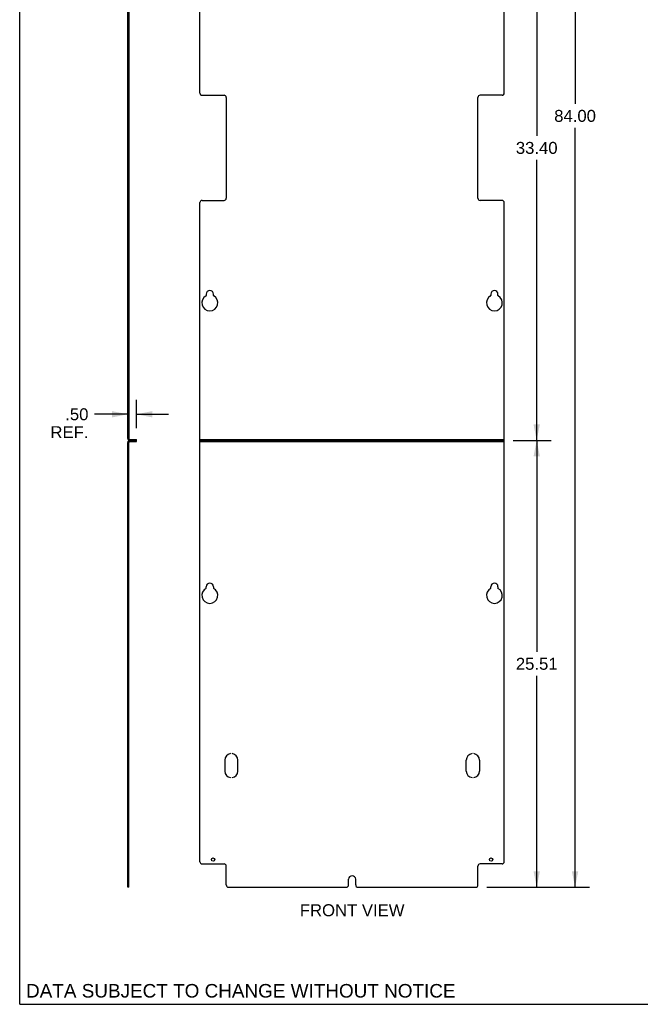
# Model space of a CAD drawing. Header units: inches. Extents: x 0 to 77, y 0 to 100.
# Tile 1 of 5: x 0 to 35, y 0 to 56. Entities that reach past the tile are written whole.
import ezdxf

# ---------------------------------------------------------------- set-up
doc = ezdxf.new("R2010")
doc.units = ezdxf.units.IN
doc.header["$LTSCALE"] = 6.518519
doc.header["$MEASUREMENT"] = 0
doc.linetypes.add('HIDDEN', pattern=[0.2, 0.1, -0.1])
doc.layers.get('0').update_dxf_attribs({"linetype": 'CONTINUOUS'})
for name, color, linetype in [('DEFAULT_2', 8, 'HIDDEN'), ('DIMENSIONS', 7, 'CONTINUOUS'), ('OPEN', 7, 'CONTINUOUS')]:
    doc.layers.add(name, color=color, linetype=linetype)
doc.styles.get("Standard").update_dxf_attribs({"font": 'arial.ttf'})
doc.dimstyles.new('DIMSTYLE_3', dxfattribs={"dimtxt": 0.681818, "dimasz": 0.909091, "dimexe": 0.09, "dimexo": 0.07, "dimgap": 0.0375, "dimtad": 0, "dimtih": 1, "dimtoh": 1, "dimzin": 4, "dimdsep": 46, "dimtxsty": 'Standard', "dimblk": '_FILLED', "dimblk1": '_FILLED', "dimblk2": '_FILLED', "dimcen": 0.09, "dimadec": 3, "dimazin": 1, "dimtfac": 1, "dimtdec": 3, "dimtofl": 0, "dimtmove": 0, "dimatfit": 3, "dimldrblk": '_FILLED', "dimfxl": 0, "dimtolj": 1, "dimtzin": 4, "dimarcsym": 0})

# ---------------------------------------------------------------- blocks, each defined once
blk = doc.blocks.new('_FILLED')
at = {"color": 0, "linetype": 'ByBlock'}
blk.add_solid([(0, 0), (-1, 0.2), (-1, -0.2)], dxfattribs=at)
blk = doc.blocks.new('*D5')
at = {"layer": 'DIMENSIONS', "color": 2, "linetype": 'Continuous'}
for p, q in [((26.683, 90.687), (32.533, 90.687)), ((31.715, 90.687), (31.715, 51.4)), ((31.715, 6.687), (31.715, 50.037)), ((26.683, 6.687), (32.533, 6.687))]:
    blk.add_line(p, q, dxfattribs=at)
at = {"layer": 'DIMENSIONS', "color": 2, "linetype": 'Continuous', "xscale": 0.9090909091, "yscale": 0.9090909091, "zscale": 0.9090909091}
for p, rotation in [((31.715, 90.687), 90), ((31.715, 6.687), 270)]:
    blk.add_blockref('_FILLED', p, dxfattribs=dict(at, rotation=rotation))
at = {"layer": 'DIMENSIONS', "color": 2, "linetype": 'Continuous', "insert": (31.715, 51.06), "char_height": 0.6818, "width": 2.38256, "attachment_point": 2, "line_spacing_factor": 0.9}
blk.add_mtext('84.00', dxfattribs=at)
blk = doc.blocks.new('*D6')
at = {"layer": 'DIMENSIONS', "color": 2, "linetype": 'Continuous'}
for p, q in [((6.674, 32.889), (6.674, 34.503)), ((6.174, 33.685), (4.267, 33.685)), ((6.674, 33.685), (8.492, 33.685))]:
    blk.add_line(p, q, dxfattribs=at)
at = {"layer": 'DIMENSIONS', "color": 2, "linetype": 'Continuous', "xscale": 0.9090909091, "yscale": 0.9090909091, "zscale": 0.9090909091}
blk.add_blockref('_FILLED', (6.174, 33.685), dxfattribs=at)
at = {"layer": 'DIMENSIONS', "color": 2, "linetype": 'Continuous', "xscale": 0.9090909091, "yscale": 0.9090909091, "zscale": 0.9090909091, "rotation": 180}
blk.add_blockref('_FILLED', (6.674, 33.685), dxfattribs=at)
at = {"layer": 'DIMENSIONS', "color": 2, "linetype": 'Continuous', "insert": (3.926, 34.026), "char_height": 0.6818, "width": 2.16458, "attachment_point": 3, "line_spacing_factor": 0.9}
blk.add_mtext('.50\\PREF.', dxfattribs=at)
blk = doc.blocks.new('*D8')
at = {"layer": 'DIMENSIONS', "color": 2, "linetype": 'Continuous'}
for p, q in [((28.183, 65.592), (30.343, 65.592)), ((29.525, 65.592), (29.525, 49.574)), ((29.525, 32.192), (29.525, 48.211)), ((28.183, 32.192), (30.343, 32.192))]:
    blk.add_line(p, q, dxfattribs=at)
at = {"layer": 'DIMENSIONS', "color": 2, "linetype": 'Continuous', "xscale": 0.9090909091, "yscale": 0.9090909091, "zscale": 0.9090909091}
for p, rotation in [((29.525, 65.592), 90), ((29.525, 32.192), 270)]:
    blk.add_blockref('_FILLED', p, dxfattribs=dict(at, rotation=rotation))
at = {"layer": 'DIMENSIONS', "color": 2, "linetype": 'Continuous', "insert": (29.525, 49.233), "char_height": 0.6818, "width": 2.38256, "attachment_point": 2, "line_spacing_factor": 0.9}
blk.add_mtext('33.40', dxfattribs=at)
blk = doc.blocks.new('*D9')
at = {"layer": 'DIMENSIONS', "color": 2, "linetype": 'Continuous'}
for p, q in [((28.183, 32.192), (30.343, 32.192)), ((29.525, 32.192), (29.525, 20.121)), ((29.525, 6.687), (29.525, 18.758)), ((26.683, 6.687), (30.343, 6.687))]:
    blk.add_line(p, q, dxfattribs=at)
at = {"layer": 'DIMENSIONS', "color": 2, "linetype": 'Continuous', "xscale": 0.9090909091, "yscale": 0.9090909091, "zscale": 0.9090909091}
for p, rotation in [((29.525, 32.192), 90), ((29.525, 6.687), 270)]:
    blk.add_blockref('_FILLED', p, dxfattribs=dict(at, rotation=rotation))
at = {"layer": 'DIMENSIONS', "color": 2, "linetype": 'Continuous', "insert": (29.525, 19.78), "char_height": 0.6818, "width": 2.38256, "attachment_point": 2, "line_spacing_factor": 0.9}
blk.add_mtext('25.51', dxfattribs=at)

msp = doc.modelspace()

# ---------------------------------------------------------------- linework, layer by layer
at = {"color": 7, "linetype": 'Continuous'}
for p, q in [((0, 0), (0, 100)), ((10.2964, 52.0173), (10.2964, 89.4868)), ((27.6714, 52.0173), (27.6714, 89.4868)), ((6.2337, 65.4803), (6.2337, 32.3043)), ((6.2337, 51.8923), (6.1737, 51.8923)), ((10.4214, 51.8923), (11.6714, 51.8923)), ((11.7964, 51.7673), (11.7964, 46.0173)), ((26.1714, 46.0173), (26.1714, 51.7673)), ((27.5464, 51.8923), (26.2964, 51.8923)), ((6.2337, 45.8923), (6.1737, 45.8923)), ((10.2964, 8.1368), (10.2964, 45.7673)), ((10.4214, 45.8923), (11.6714, 45.8923)), ((27.5464, 45.8923), (26.2964, 45.8923)), ((27.6714, 8.1368), (27.6714, 45.7673)), ((10.6559, 40.5423), (10.6559, 40.4654)), ((11.0619, 40.4654), (11.0619, 40.5423)), ((26.9059, 40.5423), (26.9059, 40.4654)), ((27.3119, 40.4654), (27.3119, 40.5423)), ((6.2337, 6.6868), (6.2337, 32.0803)), ((6.2857, 32.2523), (6.6737, 32.2523)), ((6.2857, 32.1323), (6.6737, 32.1323)), ((6.6737, 32.1323), (6.6737, 32.2523)), ((10.2964, 32.2523), (27.6714, 32.2523)), ((10.2964, 32.1323), (27.6714, 32.1323)), ((10.6559, 23.7473), (10.6559, 23.8423)), ((11.0619, 23.8423), (11.0619, 23.7473)), ((26.9059, 23.7473), (26.9059, 23.8423)), ((27.3119, 23.8423), (27.3119, 23.7473)), ((6.2337, 8.0118), (6.1737, 8.0118)), ((10.4214, 8.0118), (11.6714, 8.0118)), ((11.7964, 6.8118), (11.7964, 7.8868)), ((26.1714, 6.8118), (26.1714, 7.8868)), ((27.5464, 8.0118), (26.2964, 8.0118)), ((18.7809, 6.8118), (18.7809, 7.1368)), ((19.1869, 6.8118), (19.1869, 7.1368)), ((6.2337, 6.6868), (6.1737, 6.6868)), ((11.9214, 6.6868), (18.6559, 6.6868)), ((19.3119, 6.6868), (26.0464, 6.6868)), ((0, 0), (77.2727, 0))]:
    msp.add_line(p, q, dxfattribs=at)
at = {"color": 3, "linetype": 'Continuous'}
for p, q in [((6.1737, 32.3043), (6.1737, 65.4803)), ((6.1737, 6.6868), (6.1737, 32.0803)), ((6.2857, 32.1923), (6.6737, 32.1923)), ((27.6714, 32.1923), (10.2964, 32.1923))]:
    msp.add_line(p, q, dxfattribs=at)
at = {"color": 7, "linetype": 'Continuous'}
for centre in [(11.0464, 8.2618), (26.9214, 8.2618)]:
    msp.add_circle(centre, 0.094, dxfattribs=at)
for centre, radius, start, end in [((10.4214, 52.0173), 0.125, 180, 270), ((11.6714, 51.7673), 0.125, 0, 90), ((26.2964, 51.7673), 0.125, 90, 180), ((27.5464, 52.0173), 0.125, 270, 360), ((10.4214, 45.7673), 0.125, 90, 180), ((11.6714, 46.0173), 0.125, 270, 360), ((26.2964, 46.0173), 0.125, 180, 270), ((27.5464, 45.7673), 0.125, 0, 90), ((10.8589, 40.5423), 0.203, 0, 180), ((27.1089, 40.5423), 0.203, 0, 180), ((10.8589, 40.0423), 0.453, 118.84238, 61.15762), ((10.6259, 40.4654), 0.03, 298.84238, 360), ((11.0919, 40.4654), 0.03, 180, 241.15762), ((27.1089, 40.0423), 0.453, 118.84238, 61.15762), ((26.8759, 40.4654), 0.03, 298.84238, 360), ((27.3419, 40.4654), 0.03, 180, 241.15762), ((6.2857, 32.3043), 0.052, 180, 270), ((6.2857, 32.0803), 0.052, 90, 180), ((10.8589, 23.3423), 0.453, 116.62336, 63.37664), ((10.8589, 23.8423), 0.203, 0, 180), ((27.1089, 23.3423), 0.453, 116.62336, 63.37664), ((27.1089, 23.8423), 0.203, 0, 180), ((10.4214, 8.1368), 0.125, 180, 270), ((11.6714, 7.8868), 0.125, 0, 90), ((26.2964, 7.8868), 0.125, 90, 180), ((27.5464, 8.1368), 0.125, 270, 360), ((18.9839, 7.1368), 0.203, 0, 180), ((11.9214, 6.8118), 0.125, 180, 270), ((18.6559, 6.8118), 0.125, 270, 360), ((19.3119, 6.8118), 0.125, 180, 270), ((26.0464, 6.8118), 0.125, 270, 360)]:
    msp.add_arc(centre, radius, start, end, dxfattribs=at)
at = {"color": 3, "linetype": 'Continuous'}
for centre, start, end in [((6.2857, 32.3043), 180, 270), ((6.2857, 32.0803), 90, 180)]:
    msp.add_arc(centre, 0.112, start, end, dxfattribs=at)
at = {"layer": 'DEFAULT_2', "color": 8, "linetype": 'HIDDEN'}
for p, q in [((6.2337, 40.7453), (6.1737, 40.7453)), ((6.2337, 39.5893), (6.1737, 39.5893)), ((6.3597, 32.1323), (6.3597, 32.2523)), ((6.5477, 32.1323), (6.5477, 32.2523)), ((10.9524, 32.1323), (10.9524, 32.2523)), ((11.1404, 32.1323), (11.1404, 32.2523)), ((26.8274, 32.1323), (26.8274, 32.2523)), ((27.0154, 32.1323), (27.0154, 32.2523)), ((6.1737, 24.0453), (6.2337, 24.0453)), ((6.1737, 23.7473), (6.2337, 23.7473)), ((6.1737, 22.8893), (6.2337, 22.8893)), ((6.1737, 8.3558), (6.2337, 8.3558)), ((6.1737, 8.1678), (6.2337, 8.1678)), ((6.1737, 7.3398), (6.2337, 7.3398))]:
    msp.add_line(p, q, dxfattribs=at)
at = {"layer": 'OPEN', "color": 40, "linetype": 'Continuous'}
for p, q in [((11.7124, 13.9368), (11.7124, 13.3118)), ((12.4624, 13.3118), (12.4624, 13.9368)), ((25.5054, 13.3118), (25.5054, 13.9368)), ((26.2554, 13.9368), (26.2554, 13.3118))]:
    msp.add_line(p, q, dxfattribs=at)
for centre, start, end in [((12.0874, 13.9368), 96.8921, 180), ((12.0874, 13.9368), 0, 83.1079), ((25.8804, 13.9368), 96.8921, 180), ((25.8804, 13.9368), 0, 83.1079), ((12.0874, 13.3118), 180, 263.1079), ((12.0874, 13.3118), 276.8921, 360), ((25.8804, 13.3118), 180, 263.1079), ((25.8804, 13.3118), 276.8921, 360)]:
    msp.add_arc(centre, 0.375, start, end, dxfattribs=at)

# ---------------------------------------------------------------- texts
at = {"layer": 'DIMENSIONS', "color": 2, "linetype": 'Continuous', "attachment_point": 2, "line_spacing_factor": 0.9}
for s, insert, char_height, width in [('FRONT VIEW', (18.9861, 5.7117), 0.68182, 5.966543), ('DATA SUBJECT TO CHANGE WITHOUT NOTICE', (12.6264, 1.159), 0.772727, 24.48023)]:
    msp.add_mtext(s, dxfattribs=dict(at, insert=insert, char_height=char_height, width=width))

# ---------------------------------------------------------------- dimensions: what is measured, and where the dimension line sits
at = {"layer": 'DIMENSIONS', "color": 2, "linetype": 'Continuous'}
for base, p1, p2, picture, middle in [((31.7145, 6.6868), (26.6128, 90.6868), (26.6128, 6.6868), '*D5', (31.7105, 50.7148)), ((29.5253, 32.1923), (28.1128, 65.5923), (28.1128, 32.1923), '*D8', (29.5239, 48.8885)), ((29.5253, 6.6868), (28.1128, 32.1923), (26.6128, 6.6868), '*D9', (29.4503, 19.4358))]:
    dim = msp.add_linear_dim(base=base, p1=p1, p2=p2, angle=270, dimstyle='DIMSTYLE_3', dxfattribs=at)
    dim.commit()
    dim.dimension.update_dxf_attribs({"geometry": picture, "text_midpoint": middle, "dimtype": 160})
dim = msp.add_linear_dim(base=(6.1737, 33.6848), p1=(6.6737, 34.573), p2=(6.1737, 32.3043), angle=180, text='<>\\PREF.', dimstyle='DIMSTYLE_3', dxfattribs=at)
dim.commit()
dim.dimension.update_dxf_attribs({"geometry": '*D6', "text_midpoint": (2.8437, 33.1735), "dimtype": 160})

doc.saveas('drawing.dxf')
